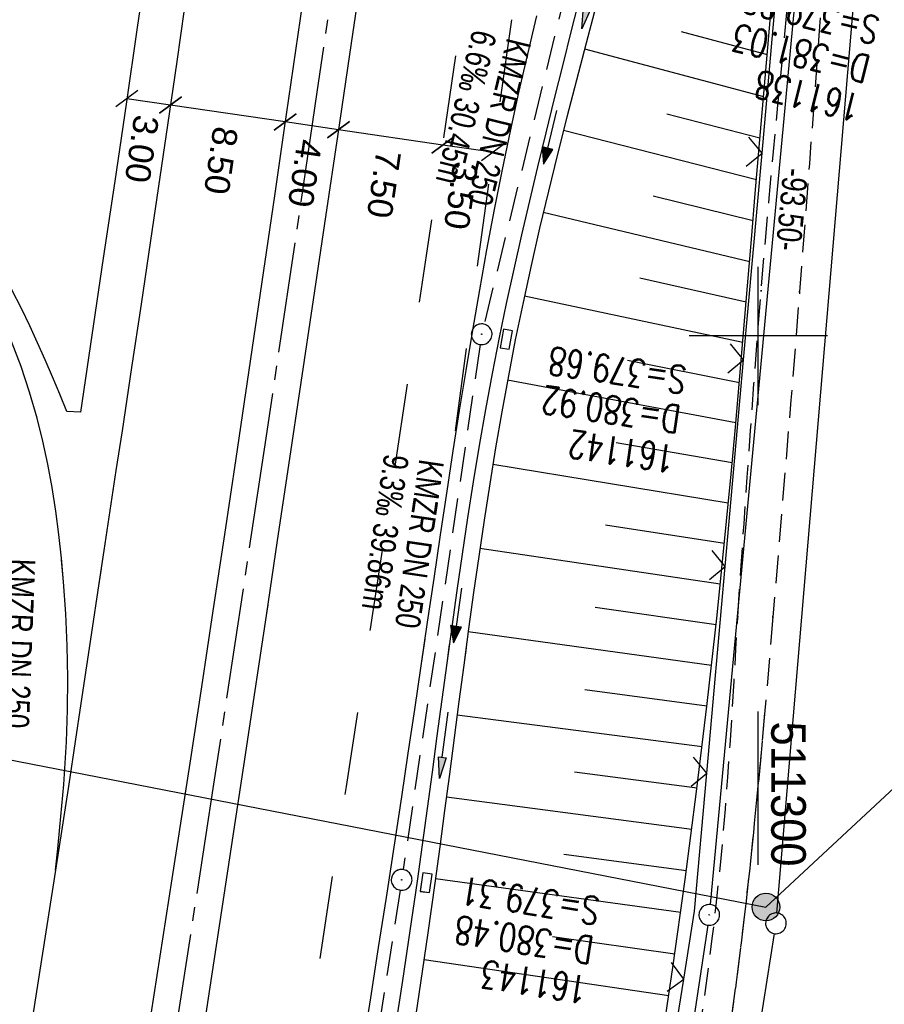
# Model space of a CAD drawing. Extents: x 510932 to 511602, y 463659 to 464636.
# Tile 6 of 81: x 511247 to 511309, y 463752 to 463823. Entities that reach past the tile are written whole.
import ezdxf

# ---------------------------------------------------------------- set-up
doc = ezdxf.new("R2010")
doc.units = 0
doc.header["$LTSCALE"] = 10
doc.header["$MEASUREMENT"] = 0
for name, pattern in [('ACHSE', [5.5, 4, -0.5, 0.5, -0.5]), ('AUSGEZOGEN', [0]), ('LT00', [0]), ('LT02', [0.4, 0.2, -0.2]), ('LT11', [0.3, 0.2, -0.1]), ('STRICHLINIE2', [0.375, 0.25, -0.125])]:
    doc.linetypes.add(name, pattern=pattern)
doc.layers.get('0').update_dxf_attribs({"linetype": 'LT00'})
for name, color, linetype in [('--EK_FBR', 1, 'LT00'), ('--EK_Halt-Pfeil', 4, 'LT00'), ('--EK_Haltung', 7, 'STRICHLINIE2'), ('--EK_Haltung-Text', 140, 'LT00'), ('--EK_Schacht-Text', 5, 'LT00'), ('--EL_DFK_AB_L', 21, 'LT00'), ('--EL_DFK_AB_P', 7, 'LT00'), ('--EL_Halt-Pfeil', 4, 'LT00'), ('--EL_Haltung', 182, 'STRICHLINIE2'), ('--EL_Haltung-Text', 182, 'LT00'), ('-AX-093', 35, 'ACHSE'), ('ABSTAND', 8, 'LT00'), ('BEMAßUNG', 255, 'Continuous'), ('DFK_AB_L', 21, 'LT00'), ('DFK_AB_P', 7, 'LT00'), ('DFK_GZPKT', 250, 'LT00'), ('DFK_KATASTER', 250, 'LT00'), ('PFEIL', 140, 'AUSGEZOGEN'), ('STROM_FREILTG', 80, 'STROMFREILEITUNG'), ('STROM_TEXT', 80, 'Continuous'), ('V104_AFBR_BAB', 250, 'LT00'), ('V104_BOESCH', 250, 'LT00'), ('V104_BOSCHUNG', 250, 'LT00'), ('V104_ERDWEG', 250, 'LT11'), ('V104_FELDWEG', 250, 'LT11'), ('V104_GRABEN', 250, 'LT00'), ('V104_KA_PRUF', 182, 'LT00'), ('V104_LD_MARK', 250, 'LT00'), ('V104_LG_MARK', 250, 'LT02'), ('V104_RASTER', 250, 'LT00'), ('V104_SINKK', 182, 'LT00'), ('V104_ZAUN', 40, 'LT00'), ('V105_AFBR_BAB', 250, 'LT00'), ('V105_BOESCH', 250, 'LT00'), ('V105_BOSCHUNG', 250, 'LT00'), ('V105_ERDWEG', 250, 'LT11'), ('V105_GRABEN', 250, 'LT00'), ('V105_KA_PRUF', 182, 'LT00'), ('V105_LD_MARK', 250, 'LT00'), ('V105_LG_MARK', 250, 'LT02'), ('V105_RASTER', 250, 'LT00'), ('V105_SINKK', 182, 'LT00'), ('V105_ZAUN', 40, 'LT00')]:
    doc.layers.add(name, color=color, linetype=linetype)
doc.styles.add('Arial', font='ARIAL.TTF')
doc.styles.add('Haltungsbeschriftung', font='ARIAL.TTF', dxfattribs={"width": 0.75})
doc.styles.add('schachtbeschriftung', font='romans.shx', dxfattribs={"width": 0.75, "height": 2})
doc.styles.get("Standard").update_dxf_attribs({"font": 'ARIAL.TTF'})
doc.styles.add('Strom', font='txt-alt.shx')
doc.linetypes.add('STROMFREILEITUNG', pattern='A,12.7,-5.5,["xx",Strom,S=2.5,R=0,X=-2.6,Y=-0.85],-4.35', length=22.55)

# ---------------------------------------------------------------- blocks, each defined once
blk = doc.blocks.new('SYMB7010')
at = {"color": 0, "linetype": 'ByBlock'}
for points in [[(-0.031408, 0.499213), (-0.093728, 0.49134), (-0.15457, 0.475719), (-0.212975, 0.452595), (-0.268021, 0.422333), (-0.31884, 0.385411), (-0.36463, 0.342411), (-0.40467, 0.29401), (-0.438329, 0.240973), (-0.465074, 0.184136), (-0.484486, 0.124395), (-0.496256, 0.062692), (-0.5002, 0)], [(0.5002, 0), (0.496256, 0.062692), (0.484485, 0.124395), (0.465074, 0.184136), (0.438329, 0.240973), (0.40467, 0.29401), (0.36463, 0.342411), (0.31884, 0.385411), (0.268021, 0.422333), (0.212975, 0.452595), (0.15457, 0.475719), (0.093728, 0.49134), (0.031408, 0.499213), (-0.031408, 0.499213)], [(-0.5002, 0), (-0.496256, -0.062692), (-0.484486, -0.124395), (-0.465075, -0.184136), (-0.438329, -0.240973), (-0.404671, -0.29401), (-0.36463, -0.342411), (-0.31884, -0.385411), (-0.268021, -0.422333), (-0.212975, -0.452595), (-0.154571, -0.475719), (-0.093728, -0.49134), (-0.031408, -0.499213), (0.031408, -0.499213)], [(0.031408, -0.499213), (0.093728, -0.491341), (0.15457, -0.475719), (0.212975, -0.452595), (0.268021, -0.422333), (0.31884, -0.385411), (0.36463, -0.342411), (0.404671, -0.294011), (0.438329, -0.240974), (0.465075, -0.184136), (0.484486, -0.124395), (0.496256, -0.062692), (0.500201, 0)]]:
    blk.add_lwpolyline(points, dxfattribs=at)
blk = doc.blocks.new('SYMB0003')
at = {"color": 0, "linetype": 'ByBlock'}
for p, q in [((-0.015712, 0), (0.010166, 0.012015)), ((0, -0.021257), (-0.015712, 0)), ((0.010166, 0.012015), (0, -0.021257))]:
    blk.add_line(p, q, dxfattribs=at)
for points in [[(-0.031395, 0.499013), (-0.093691, 0.491144), (-0.154509, 0.475528), (-0.21289, 0.452414), (-0.267913, 0.422164), (-0.318712, 0.385257), (-0.364484, 0.342274), (-0.404509, 0.293893), (-0.438154, 0.240877), (-0.464888, 0.184062), (-0.484292, 0.124345), (-0.496058, 0.062667), (-0.5, 0)], [(0.5, 0), (0.496057, 0.062667), (0.484292, 0.124345), (0.464888, 0.184062), (0.438153, 0.240877), (0.404509, 0.293893), (0.364484, 0.342274), (0.318712, 0.385257), (0.267913, 0.422164), (0.21289, 0.452414), (0.154509, 0.475528), (0.093691, 0.491144), (0.031395, 0.499013), (-0.031395, 0.499013)], [(-0.5, 0), (-0.496058, -0.062667), (-0.484292, -0.124345), (-0.464888, -0.184062), (-0.438154, -0.240877), (-0.404509, -0.293893), (-0.364485, -0.342274), (-0.318712, -0.385257), (-0.267914, -0.422164), (-0.21289, -0.452414), (-0.154509, -0.475529), (-0.093691, -0.491144), (-0.031395, -0.499014), (0.031395, -0.499014)], [(0.031395, -0.499014), (0.093691, -0.491144), (0.154509, -0.475529), (0.21289, -0.452414), (0.267914, -0.422164), (0.318712, -0.385257), (0.364485, -0.342274), (0.404509, -0.293893), (0.438154, -0.240877), (0.464889, -0.184062), (0.484292, -0.124345), (0.496058, -0.062667), (0.5, 0)]]:
    blk.add_lwpolyline(points, dxfattribs=at)
blk = doc.blocks.new('Pfreil3')
at = {"layer": 'PFEIL'}
blk.add_hatch(color=256, dxfattribs=at).paths.add_polyline_path([(-1.549, 0.273), (-1.549, -0.273), (0, 0)])
for p, q in [((-1.549, 0), (-4.831, 0)), ((-1.549, -0.273), (-1.549, 0.273)), ((-1.549, 0.273), (0, 0)), ((0, 0), (-1.549, -0.273))]:
    blk.add_line(p, q, dxfattribs=at)
blk = doc.blocks.new('SYMB0011')
at = {"color": 0, "linetype": 'ByBlock'}
for p, q in [((0.5, 0), (-0.5, 0)), ((0, 0.5), (0, -0.5))]:
    blk.add_line(p, q, dxfattribs=at)
blk = doc.blocks.new('SYMB0024')
at = {"color": 0, "linetype": 'ByBlock'}
for p, q in [((-0.5, 0.5), (0, 0)), ((0, 0), (0.5, 0.5))]:
    blk.add_line(p, q, dxfattribs=at)
blk = doc.blocks.new('_Oblique')
at = {"color": 0, "linetype": 'ByBlock', "lineweight": -2}
blk.add_line((-0.5, -0.5), (0.5, 0.5), dxfattribs=at)
blk = doc.blocks.new('SYMB0652')
at = {"color": 0, "linetype": 'ByBlock'}
blk.add_lwpolyline([(-0.15, -0.075), (0.15, -0.075), (0.15, 0.075), (-0.15, 0.075), (-0.15, -0.075)], dxfattribs=at)
blk = doc.blocks.new('SYMB0070')
at = {"color": 0, "linetype": 'ByBlock'}
for p, q in [((-0.5, 0), (0.2, 0)), ((0.5, 0), (0.2, 0.1)), ((0.2, 0.1), (0.2, 0)), ((0.468, 0), (0.21, 0.086)), ((0.21, 0.086), (0.21, -0.086)), ((0.21, -0.086), (0.468, 0)), ((0.22, -0.072), (0.437, 0)), ((0.23, -0.058), (0.405, 0)), ((0.24, -0.045), (0.374, 0)), ((0.342, 0), (0.25, 0.031)), ((0.25, 0.031), (0.25, -0.031)), ((0.25, -0.031), (0.342, 0)), ((0.26, -0.017), (0.31, 0)), ((0.27, -0.003), (0.279, 0))]:
    blk.add_line(p, q, dxfattribs=at)
for points in [[(0.2, 0), (0.2, -0.1), (0.5, 0)], [(0.437, 0), (0.22, 0.072), (0.22, -0.072)], [(0.405, 0), (0.23, 0.058), (0.23, -0.058)], [(0.374, 0), (0.24, 0.045), (0.24, -0.045)], [(0.31, 0), (0.26, 0.017), (0.26, -0.017)], [(0.279, 0), (0.27, 0.003), (0.27, -0.003)]]:
    blk.add_lwpolyline(points, dxfattribs=at)

msp = doc.modelspace()

# ---------------------------------------------------------------- hatches: boundary and pattern name
at = {"layer": 'STROM_TEXT'}
h = msp.add_hatch(color=256, dxfattribs=at)
edge = h.paths.add_edge_path()
edge.add_arc((511300.554, 463758.711), 1, 0, 360)

# ---------------------------------------------------------------- linework, layer by layer
at = {"layer": '--EK_FBR'}
msp.add_line((511251.005, 463794.471), (511250.026, 463794.538), dxfattribs=at)
for points in [[(511255.918, 463827.847), (511255.109, 463822.295), (511254.296, 463816.745), (511253.476, 463811.176), (511252.654, 463805.607), (511251.83, 463800.039), (511251.005, 463794.471)], [(511271.299, 463826.079), (511270.454, 463820.328), (511269.604, 463814.577), (511268.716, 463808.592), (511267.826, 463802.608), (511266.934, 463796.624), (511266.042, 463790.64), (511265.233, 463785.211), (511264.423, 463779.783), (511263.61, 463774.354), (511262.793, 463768.927), (511262.024, 463763.851), (511261.25, 463758.776), (511260.473, 463753.701), (511259.693, 463748.627)], [(511250.026, 463794.538), (511249.506, 463795.782), (511248.982, 463797.025), (511248.45, 463798.264), (511247.905, 463799.497), (511247.343, 463800.723), (511246.76, 463801.939), (511246.027, 463803.385), (511245.254, 463804.811), (511244.441, 463806.215), (511243.584, 463807.592), (511242.682, 463808.939), (511241.733, 463810.253), (511240.576, 463811.725), (511239.356, 463813.149), (511238.079, 463814.522), (511236.749, 463815.846), (511235.369, 463817.119), (511233.945, 463818.341), (511232.48, 463819.512), (511231.043, 463820.585), (511229.576, 463821.614), (511228.081, 463822.601), (511226.561, 463823.551)], [(511267.064, 463824.103), (511266.387, 463819.478), (511265.711, 463814.853), (511265.018, 463810.109), (511264.326, 463805.364), (511263.632, 463800.62), (511262.935, 463795.877), (511262.233, 463791.134), (511261.411, 463785.629), (511260.582, 463780.125), (511259.747, 463774.621), (511258.906, 463769.119), (511257.617, 463760.738), (511256.317, 463752.358), (511255.006, 463743.98)], [(511283.964, 463823.13), (511283.31, 463820.358), (511282.676, 463817.582), (511282.066, 463814.801), (511281.482, 463812.014), (511280.907, 463809.122), (511280.36, 463806.225), (511279.837, 463803.322), (511279.337, 463800.416), (511278.855, 463797.506), (511278.388, 463794.593), (511277.933, 463791.678), (511277.488, 463788.762), (511277.013, 463785.606), (511276.543, 463782.45), (511276.076, 463779.294), (511275.611, 463776.137), (511275.145, 463772.981), (511274.676, 463769.825), (511274.203, 463766.67), (511273.651, 463763.038), (511273.092, 463759.407), (511272.529, 463755.777), (511271.961, 463752.148), (511271.393, 463748.518)], [(511260.771, 463781.379), (511260.582, 463780.125), (511259.747, 463774.621), (511258.906, 463769.119), (511257.617, 463760.738), (511256.317, 463752.358), (511255.006, 463743.98), (511254.255, 463739.213), (511253.502, 463734.447), (511252.748, 463729.681), (511251.993, 463724.914), (511251.24, 463720.148), (511250.607, 463716.133), (511249.974, 463712.117), (511249.341, 463708.102), (511248.705, 463704.087), (511248.066, 463700.073), (511247.423, 463696.059), (511246.768, 463692.004), (511246.108, 463687.95), (511245.62, 463684.969)], [(511264.539, 463780.558), (511264.423, 463779.783), (511263.61, 463774.354), (511262.793, 463768.927), (511262.024, 463763.851), (511261.25, 463758.776), (511260.473, 463753.701), (511259.693, 463748.627), (511258.912, 463743.553), (511258.171, 463738.748), (511257.429, 463733.943), (511256.683, 463729.139), (511255.931, 463724.335), (511255.173, 463719.533), (511254.412, 463714.765), (511253.645, 463709.998), (511252.874, 463705.232), (511252.1, 463700.467), (511251.326, 463695.701), (511250.544, 463690.88), (511249.762, 463686.059), (511249.524, 463684.593)]]:
    msp.add_lwpolyline(points, dxfattribs=at)
at = {"layer": '--EK_Haltung'}
for p, q in [((511287.063, 463828.959), (511280.184, 463800.843)), ((511279.897, 463799.373), (511274.33, 463761.417)), ((511274.105, 463759.934), (511268.169, 463721.975))]:
    msp.add_line(p, q, dxfattribs=at)
at = {"layer": '--EL_DFK_AB_L'}
for p, q in [((511305.101, 463850.483), (511296.53, 463758.886)), ((511296.348, 463757.398), (511284.861, 463681.189))]:
    msp.add_line(p, q, dxfattribs=at)
at = {"layer": '--EL_Haltung'}
for p, q in [((511287.063, 463828.959), (511280.184, 463800.843)), ((511279.897, 463799.373), (511274.33, 463761.417)), ((511274.105, 463759.934), (511268.169, 463721.975))]:
    msp.add_line(p, q, dxfattribs=at)
at = {"layer": '-AX-093', "ltscale": 0.2}
msp.add_lwpolyline([(511311.545, 464168.899), (511308.958, 464143.746), (511306.292, 464118.601), (511303.546, 464093.465), (511300.721, 464068.338), (511297.816, 464043.22), (511294.832, 464018.111), (511291.768, 463993.012), (511288.625, 463967.922), (511285.403, 463942.843), (511282.101, 463917.774), (511278.72, 463892.715), (511275.259, 463867.668), (511271.72, 463842.631), (511268.101, 463817.606), (511264.403, 463792.592), (511260.626, 463767.59), (511256.77, 463742.6), (511252.835, 463717.623), (511248.821, 463692.658), (511247.529, 463684.785)], dxfattribs=at)
at = {"layer": 'BEMAßUNG'}
for p, q in [((511257.504, 463816.677), (511254.354, 463817.139)), ((511265.8, 463815.462), (511257.504, 463816.677)), ((511269.653, 463814.897), (511265.8, 463815.462)), ((511277.204, 463813.791), (511269.653, 463814.897)), ((511280.789, 463813.266), (511277.204, 463813.791))]:
    msp.add_line(p, q, dxfattribs=at)
at = {"layer": 'DFK_AB_L'}
for p, q in [((511305.101, 463850.483), (511296.53, 463758.886)), ((511296.348, 463757.398), (511284.861, 463681.189))]:
    msp.add_line(p, q, dxfattribs=at)
at = {"layer": 'DFK_KATASTER'}
for p, q in [((511301.343, 463758.277), (511307.117, 463826.712)), ((511301.162, 463756.789), (511297.819, 463735.86))]:
    msp.add_line(p, q, dxfattribs=at)
at = {"layer": 'STROM_FREILTG', "ltscale": 0.05, "flags": 128}
msp.add_lwpolyline([(510943.002, 463827.53), (511019.687, 463813.617), (511154.715, 463787.122), (511300.554, 463758.711), (511496.689, 463941.104)], dxfattribs=at)
at = {"layer": 'STROM_TEXT'}
msp.add_circle((511300.554, 463758.711), 1, dxfattribs=at)
at = {"layer": 'V104_AFBR_BAB'}
msp.add_line((511251.005, 463794.471), (511250.026, 463794.538), dxfattribs=at)
for points in [[(511255.918, 463827.847), (511255.109, 463822.295), (511254.296, 463816.745), (511253.476, 463811.176), (511252.654, 463805.607), (511251.83, 463800.039), (511251.005, 463794.471)], [(511271.299, 463826.079), (511270.454, 463820.328), (511269.604, 463814.577), (511268.716, 463808.592), (511267.826, 463802.608), (511266.934, 463796.624), (511266.042, 463790.64), (511265.233, 463785.211), (511264.423, 463779.783), (511263.61, 463774.354), (511262.793, 463768.927), (511262.024, 463763.851), (511261.25, 463758.776), (511260.473, 463753.701), (511259.693, 463748.627)], [(511250.026, 463794.538), (511249.506, 463795.782), (511248.982, 463797.025), (511248.45, 463798.264), (511247.905, 463799.497), (511247.343, 463800.723), (511246.76, 463801.939), (511246.027, 463803.385), (511245.254, 463804.811), (511244.441, 463806.215), (511243.584, 463807.592), (511242.682, 463808.939), (511241.733, 463810.253), (511240.576, 463811.725), (511239.356, 463813.149), (511238.079, 463814.522), (511236.749, 463815.846), (511235.369, 463817.119), (511233.945, 463818.341), (511232.48, 463819.512), (511231.043, 463820.585), (511229.576, 463821.614), (511228.081, 463822.601), (511226.561, 463823.551)], [(511267.064, 463824.103), (511266.387, 463819.478), (511265.711, 463814.853), (511265.018, 463810.109), (511264.326, 463805.364), (511263.632, 463800.62), (511262.935, 463795.877), (511262.233, 463791.134), (511261.411, 463785.629), (511260.582, 463780.125), (511259.747, 463774.621), (511258.906, 463769.119), (511257.617, 463760.738), (511256.317, 463752.358), (511255.006, 463743.98)], [(511283.964, 463823.13), (511283.31, 463820.358), (511282.676, 463817.582), (511282.066, 463814.801), (511281.482, 463812.014), (511280.907, 463809.122), (511280.36, 463806.225), (511279.837, 463803.322), (511279.337, 463800.416), (511278.855, 463797.506), (511278.388, 463794.593), (511277.933, 463791.678), (511277.488, 463788.762), (511277.013, 463785.606), (511276.543, 463782.45), (511276.076, 463779.294), (511275.611, 463776.137), (511275.145, 463772.981), (511274.676, 463769.825), (511274.203, 463766.67), (511273.651, 463763.038), (511273.092, 463759.407), (511272.529, 463755.777), (511271.961, 463752.148), (511271.393, 463748.518)]]:
    msp.add_lwpolyline(points, dxfattribs=at)
at = {"layer": 'V104_BOESCH'}
msp.add_lwpolyline([(511292.892, 463747.988), (511293.836, 463754.334), (511294.721, 463760.689), (511295.547, 463767.052), (511296.313, 463773.423), (511297.02, 463779.8), (511297.372, 463783.199), (511297.709, 463786.599), (511298.033, 463790.001), (511298.345, 463793.403), (511298.648, 463796.807), (511298.943, 463800.211), (511299.232, 463803.616), (511299.511, 463806.953), (511299.789, 463810.29), (511300.067, 463813.627), (511300.348, 463816.964), (511300.634, 463820.3), (511300.928, 463823.636)], dxfattribs=at)
at = {"layer": 'V104_BOSCHUNG'}
for p, q in [((511294.431, 463821.993), (511300.637, 463820.333)), ((511287.448, 463820.741), (511300.378, 463817.311)), ((511293.402, 463816.059), (511300.124, 463814.303)), ((511285.923, 463814.871), (511299.874, 463811.312)), ((511292.404, 463810.123), (511299.626, 463808.336)), ((511284.462, 463808.93), (511299.38, 463805.379)), ((511291.449, 463804.185), (511299.134, 463802.453)), ((511283.1, 463802.897), (511298.885, 463799.535)), ((511290.551, 463798.245), (511298.633, 463796.634)), ((511281.883, 463796.818), (511298.374, 463793.726)), ((511289.722, 463792.298), (511298.111, 463790.835)), ((511280.821, 463790.724), (511297.837, 463787.922)), ((511288.946, 463786.346), (511297.554, 463785.011)), ((511279.884, 463784.662), (511297.258, 463782.077)), ((511288.2, 463780.392), (511296.949, 463779.145)), ((511279.034, 463778.628), (511296.628, 463776.201)), ((511287.462, 463774.437), (511296.294, 463773.26)), ((511278.234, 463772.614), (511295.945, 463770.307)), ((511286.713, 463768.484), (511295.58, 463767.329)), ((511277.458, 463766.677), (511295.201, 463764.34)), ((511285.937, 463762.534), (511294.807, 463761.339)), ((511276.668, 463760.784), (511294.4, 463758.339)), ((511285.118, 463756.591), (511293.977, 463755.329)), ((511275.837, 463754.923), (511293.542, 463752.32))]:
    msp.add_line(p, q, dxfattribs=at)
at = {"layer": 'V104_ERDWEG', "flags": 128}
for points in [[(511285.09, 463681.167), (511285.5, 463683.483), (511286.007, 463686.383), (511286.506, 463689.284), (511286.991, 463692.187), (511287.477, 463695.181), (511287.949, 463698.177), (511288.41, 463701.175), (511288.863, 463704.174), (511289.309, 463707.175), (511289.752, 463710.175), (511290.193, 463713.177), (511290.635, 463716.178), (511291.081, 463719.178), (511291.532, 463722.177), (511292.02, 463725.366), (511292.515, 463728.553), (511293.014, 463731.74), (511293.514, 463734.927), (511294.013, 463738.113), (511294.507, 463741.3), (511294.995, 463744.489), (511295.473, 463747.68), (511295.8, 463749.908), (511296.116, 463752.138), (511296.418, 463754.369), (511296.702, 463756.602), (511296.964, 463758.838), (511297.207, 463761.147), (511297.426, 463763.459), (511297.623, 463765.774), (511297.801, 463768.089), (511297.963, 463770.407), (511298.113, 463772.726), (511298.253, 463775.046), (511298.387, 463777.366), (511298.518, 463779.687)], [(511301.059, 463779.677), (511300.838, 463777.08), (511300.615, 463774.485), (511300.387, 463771.889), (511300.152, 463769.294), (511299.907, 463766.701), (511299.65, 463764.108), (511299.38, 463761.517), (511299.092, 463758.928), (511298.757, 463756.102), (511298.401, 463753.279), (511298.027, 463750.458), (511297.637, 463747.639), (511297.224, 463744.772), (511296.798, 463741.907), (511296.363, 463739.043), (511295.92, 463736.181), (511295.472, 463733.319), (511295.022, 463730.457), (511294.571, 463727.595), (511294.123, 463724.734), (511293.679, 463721.871), (511293.176, 463718.564), (511292.679, 463715.256), (511292.187, 463711.947), (511291.697, 463708.638), (511291.207, 463705.328), (511290.713, 463702.02), (511290.215, 463698.712), (511289.709, 463695.406), (511289.192, 463692.101), (511288.588, 463688.34), (511287.97, 463684.581), (511287.36, 463680.949)]]:
    msp.add_lwpolyline(points, dxfattribs=at)
at = {"layer": 'V104_FELDWEG', "flags": 128}
for points in [[(511298.518, 463779.687), (511298.743, 463783.055), (511298.971, 463786.422), (511299.203, 463789.789), (511299.441, 463793.156), (511299.687, 463796.522), (511299.945, 463799.887), (511300.215, 463803.252), (511300.499, 463806.607), (511300.795, 463809.962), (511301.103, 463813.315), (511301.419, 463816.667), (511301.743, 463820.018), (511302.072, 463823.367), (511302.404, 463826.715), (511302.637, 463829.056), (511302.868, 463831.397), (511303.095, 463833.739), (511303.314, 463836.081), (511303.523, 463838.425), (511303.719, 463840.772), (511303.901, 463843.12), (511304.064, 463845.472), (511304.207, 463847.828), (511304.327, 463850.188), (511304.4, 463851.906), (511304.463, 463853.625), (511304.525, 463855.345), (511304.588, 463857.064), (511304.659, 463858.782), (511304.743, 463860.498), (511304.846, 463862.21), (511304.972, 463863.918), (511305.128, 463865.621), (511305.317, 463867.318), (511305.547, 463869.007), (511305.821, 463870.687), (511306.146, 463872.359), (511306.463, 463873.764), (511306.814, 463875.163), (511307.195, 463876.557), (511307.601, 463877.946), (511308.027, 463879.331), (511308.468, 463880.714), (511308.919, 463882.095), (511309.375, 463883.474)], [(511312.154, 463882.22), (511311.695, 463880.939), (511311.239, 463879.658), (511310.792, 463878.374), (511310.358, 463877.088), (511309.939, 463875.798), (511309.542, 463874.503), (511309.169, 463873.203), (511308.825, 463871.896), (511308.441, 463870.258), (511308.104, 463868.609), (511307.81, 463866.951), (511307.555, 463865.284), (511307.334, 463863.61), (511307.143, 463861.93), (511306.979, 463860.244), (511306.836, 463858.554), (511306.711, 463856.861), (511306.599, 463855.166), (511306.497, 463853.47), (511306.4, 463851.774), (511306.304, 463850.079), (511306.102, 463846.674), (511305.889, 463843.276), (511305.667, 463839.884), (511305.436, 463836.496), (511305.199, 463833.111), (511304.958, 463829.726), (511304.714, 463826.341), (511304.378, 463821.711), (511304.04, 463817.078), (511303.696, 463812.444), (511303.346, 463807.809), (511302.987, 463803.175), (511302.677, 463799.257), (511302.36, 463795.34), (511302.039, 463791.423), (511301.714, 463787.508), (511301.387, 463783.592), (511301.059, 463779.677)]]:
    msp.add_lwpolyline(points, dxfattribs=at)
at = {"layer": 'V104_GRABEN'}
for points in [[(511273.759, 463749.798), (511274.31, 463753.393), (511274.847, 463756.99), (511275.366, 463760.59), (511275.733, 463763.215), (511276.092, 463765.841), (511276.446, 463768.468), (511276.798, 463771.095), (511277.15, 463773.722), (511277.506, 463776.348), (511277.867, 463778.974), (511278.237, 463781.597), (511278.618, 463784.218), (511279.014, 463786.837), (511279.426, 463789.452), (511279.858, 463792.063), (511280.312, 463794.67), (511280.791, 463797.272), (511281.297, 463799.869), (511281.809, 463802.348), (511282.346, 463804.823), (511282.903, 463807.293), (511283.479, 463809.76), (511284.069, 463812.225), (511284.67, 463814.687), (511285.279, 463817.147), (511285.893, 463819.608), (511286.508, 463822.068), (511287.121, 463824.528)], [(511288.267, 463823.812), (511287.556, 463821.148), (511286.853, 463818.481), (511286.162, 463815.811), (511285.486, 463813.138), (511284.828, 463810.46), (511284.192, 463807.779), (511283.579, 463805.092), (511282.994, 463802.401), (511282.439, 463799.703), (511281.937, 463797.107), (511281.463, 463794.506), (511281.015, 463791.9), (511280.589, 463789.29), (511280.184, 463786.676), (511279.795, 463784.058), (511279.422, 463781.439), (511279.059, 463778.816), (511278.706, 463776.192), (511278.359, 463773.567), (511278.016, 463770.941), (511277.673, 463768.315), (511277.328, 463765.689), (511276.978, 463763.065), (511276.621, 463760.441), (511276.114, 463756.834), (511275.589, 463753.229), (511275.049, 463749.628)]]:
    msp.add_lwpolyline(points, dxfattribs=at)
at = {"layer": 'V104_LD_MARK'}
for points in [[(511258.501, 463823.6), (511257.961, 463819.826), (511257.416, 463816.053), (511256.746, 463811.468), (511256.07, 463806.884), (511255.386, 463802.3), (511254.698, 463797.718), (511254.005, 463793.136), (511253.568, 463790.254), (511253.13, 463787.372), (511252.693, 463784.49), (511252.259, 463781.608), (511251.85, 463778.878), (511251.442, 463776.147), (511251.033, 463773.417), (511250.622, 463770.687), (511250.15, 463767.585), (511249.673, 463764.484), (511249.193, 463761.383), (511247.944, 463753.368), (511246.683, 463745.354), (511245.872, 463740.245), (511245.058, 463735.136), (511244.242, 463730.028)], [(511249.193, 463761.383), (511249.355, 463762.928), (511249.511, 463764.473), (511249.658, 463766.019), (511249.79, 463767.565), (511249.902, 463769.112), (511249.99, 463770.661), (511250.067, 463772.969), (511250.081, 463775.279), (511250.035, 463777.59), (511249.932, 463779.9), (511249.775, 463782.21), (511249.624, 463783.922), (511249.44, 463785.631), (511249.218, 463787.335), (511248.955, 463789.031), (511248.646, 463790.718), (511248.285, 463792.395), (511247.87, 463794.058), (511247.327, 463795.929), (511246.71, 463797.778), (511246.023, 463799.602)]]:
    msp.add_lwpolyline(points, dxfattribs=at)
at = {"layer": 'V104_LG_MARK', "ltscale": 3, "flags": 128}
for points in [[(511257.153, 463683.858), (511257.551, 463686.35), (511258.249, 463690.727), (511258.946, 463695.104), (511259.705, 463699.866), (511260.465, 463704.628), (511261.223, 463709.39), (511261.979, 463714.153), (511262.731, 463718.916), (511263.66, 463724.84), (511264.582, 463730.764), (511265.5, 463736.689), (511266.415, 463742.615), (511267.689, 463750.887), (511268.96, 463759.16), (511270.227, 463767.433), (511271.096, 463773.121), (511271.962, 463778.81), (511272.826, 463784.499), (511273.686, 463790.189), (511274.86, 463798.002), (511276.026, 463805.817), (511277.181, 463813.633), (511278.315, 463821.384), (511279.438, 463829.136), (511280.548, 463836.89), (511281.261, 463841.922), (511281.969, 463846.956), (511282.674, 463851.989), (511283.375, 463857.023), (511284.074, 463862.058), (511285.127, 463869.66), (511286.177, 463877.263), (511287.224, 463884.866), (511288.029, 463890.732), (511288.83, 463896.599), (511289.626, 463902.467), (511290.416, 463908.335), (511291.204, 463914.239), (511291.986, 463920.144), (511292.763, 463926.049), (511293.537, 463931.955), (511294.595, 463940.058), (511295.649, 463948.161), (511296.701, 463956.264), (511297.358, 463961.333), (511298.012, 463966.402), (511298.664, 463971.472), (511299.31, 463976.542), (511299.951, 463981.613), (511300.386, 463985.089), (511300.819, 463988.565), (511301.251, 463992.042), (511301.683, 463995.518), (511302.116, 463998.994), (511302.721, 464003.817), (511303.331, 464008.64), (511303.942, 464013.462), (511304.554, 464018.285), (511305.166, 464023.107), (511305.937, 464029.212), (511306.706, 464035.318), (511307.472, 464041.424), (511308.236, 464047.53), (511308.686, 464051.136), (511309.135, 464054.742), (511309.581, 464058.349), (511310.024, 464061.956), (511310.461, 464065.564), (511311.258, 464072.271), (511312.034, 464078.98), (511312.432, 464082.487), (511312.825, 464085.995), (511313.214, 464089.504), (511313.753, 464094.411), (511314.287, 464099.318), (511314.817, 464104.226), (511315.168, 464107.49)], [(511285.525, 463846.617), (511283.693, 463833.591), (511280.934, 463814.255), (511277.488, 463788.762)]]:
    msp.add_lwpolyline(points, dxfattribs=at)
at = {"layer": 'V104_RASTER'}
for p, q in [((511300, 463794.999), (511300, 463804.999)), ((511305.001, 463799.999), (511295.001, 463799.999))]:
    msp.add_line(p, q, dxfattribs=at)
at = {"layer": 'V104_ZAUN'}
for p, q in [((511300.277, 463813.216), (511301.61, 463828.156)), ((511298.945, 463798.275), (511300.277, 463813.216)), ((511297.612, 463783.334), (511298.945, 463798.275)), ((511296.28, 463768.393), (511297.612, 463783.334)), ((511292.284, 463738.676), (511294.615, 463753.494))]:
    msp.add_line(p, q, dxfattribs=at)
msp.add_lwpolyline([(511294.615, 463753.494), (511295.39, 463758.417), (511296.28, 463768.393)], dxfattribs=at)
at = {"layer": 'V105_AFBR_BAB'}
for points in [[(511260.771, 463781.379), (511260.582, 463780.125), (511259.747, 463774.621), (511258.906, 463769.119), (511257.617, 463760.738), (511256.317, 463752.358), (511255.006, 463743.98), (511254.255, 463739.213), (511253.502, 463734.447), (511252.748, 463729.681), (511251.993, 463724.914), (511251.24, 463720.148), (511250.607, 463716.133), (511249.974, 463712.117), (511249.341, 463708.102), (511248.705, 463704.087), (511248.066, 463700.073), (511247.423, 463696.059), (511246.768, 463692.004), (511246.108, 463687.95), (511245.62, 463684.969)], [(511264.539, 463780.558), (511264.423, 463779.783), (511263.61, 463774.354), (511262.793, 463768.927), (511262.024, 463763.851), (511261.25, 463758.776), (511260.473, 463753.701), (511259.693, 463748.627), (511258.912, 463743.553), (511258.171, 463738.748), (511257.429, 463733.943), (511256.683, 463729.139), (511255.931, 463724.335), (511255.173, 463719.533), (511254.412, 463714.765), (511253.645, 463709.998), (511252.874, 463705.232), (511252.1, 463700.467), (511251.326, 463695.701), (511250.544, 463690.88), (511249.762, 463686.059), (511249.524, 463684.593)]]:
    msp.add_lwpolyline(points, dxfattribs=at)
at = {"layer": 'V105_AFBR_BAB', "color": 2}
msp.add_lwpolyline([(511275.898, 463778.084), (511275.611, 463776.137), (511275.145, 463772.981), (511274.676, 463769.825), (511274.203, 463766.67), (511273.651, 463763.038), (511273.092, 463759.407), (511272.529, 463755.777), (511271.962, 463752.148), (511271.393, 463748.518), (511270.824, 463744.889), (511270.257, 463741.259), (511269.644, 463737.313), (511269.033, 463733.366), (511268.423, 463729.419), (511267.812, 463725.472), (511267.199, 463721.526), (511266.582, 463717.58), (511265.64, 463711.627), (511264.687, 463705.677), (511263.723, 463699.728), (511262.75, 463693.78)], dxfattribs=at)
at = {"layer": 'V105_BOESCH'}
msp.add_lwpolyline([(511282.161, 463681.45), (511282.168, 463681.496), (511282.739, 463685.216), (511283.311, 463688.935), (511283.887, 463692.654), (511286.27, 463707.701), (511288.74, 463722.734), (511289.27, 463725.889), (511289.801, 463729.044), (511290.331, 463732.199), (511290.859, 463735.354), (511291.381, 463738.51), (511291.895, 463741.668), (511292.4, 463744.827), (511292.892, 463747.988), (511293.836, 463754.334), (511294.721, 463760.689), (511295.547, 463767.052), (511296.313, 463773.423), (511296.336, 463773.632)], dxfattribs=at)
at = {"layer": 'V105_BOSCHUNG'}
for p, q in [((511287.462, 463774.437), (511296.294, 463773.26)), ((511278.234, 463772.614), (511295.945, 463770.307)), ((511286.713, 463768.484), (511295.58, 463767.329)), ((511277.458, 463766.678), (511295.201, 463764.34)), ((511285.937, 463762.534), (511294.807, 463761.339)), ((511276.668, 463760.784), (511294.4, 463758.339)), ((511285.118, 463756.591), (511293.977, 463755.329)), ((511275.837, 463754.923), (511293.542, 463752.32))]:
    msp.add_line(p, q, dxfattribs=at)
at = {"layer": 'V105_ERDWEG', "flags": 128}
for points in [[(511285.09, 463681.167), (511285.5, 463683.483), (511286.007, 463686.383), (511286.506, 463689.284), (511286.991, 463692.187), (511287.477, 463695.181), (511287.949, 463698.177), (511288.41, 463701.175), (511288.863, 463704.174), (511289.309, 463707.175), (511289.752, 463710.175), (511290.193, 463713.177), (511290.635, 463716.178), (511291.081, 463719.178), (511291.532, 463722.177), (511292.02, 463725.366), (511292.515, 463728.553), (511293.014, 463731.74), (511293.514, 463734.927), (511294.013, 463738.113), (511294.507, 463741.3), (511294.995, 463744.489), (511295.473, 463747.68), (511295.8, 463749.908), (511296.116, 463752.138), (511296.418, 463754.369), (511296.702, 463756.602), (511296.964, 463758.838), (511297.207, 463761.147), (511297.426, 463763.459), (511297.623, 463765.774), (511297.801, 463768.089), (511297.963, 463770.407), (511298.113, 463772.726), (511298.144, 463773.238)], [(511300.461, 463772.733), (511300.387, 463771.889), (511300.152, 463769.294), (511299.907, 463766.701), (511299.65, 463764.108), (511299.38, 463761.517), (511299.092, 463758.928), (511298.757, 463756.102), (511298.401, 463753.279), (511298.027, 463750.458), (511297.637, 463747.639), (511297.224, 463744.772), (511296.798, 463741.907), (511296.363, 463739.043), (511295.92, 463736.181), (511295.472, 463733.319), (511295.022, 463730.457), (511294.571, 463727.595), (511294.123, 463724.734), (511293.679, 463721.871), (511293.176, 463718.564), (511292.679, 463715.256), (511292.187, 463711.947), (511291.697, 463708.638), (511291.207, 463705.328), (511290.713, 463702.02), (511290.215, 463698.712), (511289.709, 463695.406), (511289.192, 463692.101), (511288.588, 463688.34), (511287.97, 463684.581), (511287.36, 463680.949)]]:
    msp.add_lwpolyline(points, dxfattribs=at)
at = {"layer": 'V105_GRABEN'}
for points in [[(511273.759, 463749.798), (511274.31, 463753.393), (511274.847, 463756.99), (511275.366, 463760.59), (511275.733, 463763.215), (511276.092, 463765.841), (511276.446, 463768.468), (511276.798, 463771.095), (511277.15, 463773.722), (511277.506, 463776.348), (511277.691, 463777.694)], [(511278.874, 463777.436), (511278.706, 463776.192), (511278.359, 463773.567), (511278.016, 463770.941), (511277.673, 463768.315), (511277.328, 463765.689), (511276.978, 463763.065), (511276.621, 463760.441), (511276.114, 463756.834), (511275.589, 463753.229), (511275.049, 463749.628)]]:
    msp.add_lwpolyline(points, dxfattribs=at)
at = {"layer": 'V105_LD_MARK'}
for points in [[(511249.193, 463761.383), (511249.355, 463762.928), (511249.511, 463764.473), (511249.658, 463766.019), (511249.79, 463767.565), (511249.902, 463769.112), (511249.99, 463770.661), (511250.067, 463772.969), (511250.081, 463775.279), (511250.035, 463777.59), (511249.932, 463779.9), (511249.775, 463782.21), (511249.634, 463783.805)], [(511252.496, 463783.182), (511252.259, 463781.608), (511251.85, 463778.878), (511251.442, 463776.147), (511251.033, 463773.417), (511250.622, 463770.687), (511250.15, 463767.585), (511249.673, 463764.484), (511249.193, 463761.383), (511247.944, 463753.368), (511246.683, 463745.354), (511245.872, 463740.245), (511245.058, 463735.136), (511244.242, 463730.028)]]:
    msp.add_lwpolyline(points, dxfattribs=at)
at = {"layer": 'V105_LG_MARK', "ltscale": 3, "flags": 128}
msp.add_lwpolyline([(511257.153, 463683.858), (511257.551, 463686.35), (511258.249, 463690.727), (511258.946, 463695.104), (511259.705, 463699.866), (511260.465, 463704.628), (511261.223, 463709.39), (511261.979, 463714.153), (511262.731, 463718.916), (511263.66, 463724.84), (511264.582, 463730.764), (511265.5, 463736.689), (511266.415, 463742.615), (511267.689, 463750.887), (511268.96, 463759.16), (511270.227, 463767.433), (511271.096, 463773.121), (511271.962, 463778.81), (511271.982, 463778.937)], dxfattribs=at)
at = {"layer": 'V105_RASTER'}
msp.add_line((511300, 463761.77), (511300, 463772.834), dxfattribs=at)
at = {"layer": 'V105_ZAUN'}
for p, q in [((511296.28, 463768.394), (511296.739, 463773.544)), ((511292.284, 463738.676), (511294.615, 463753.494))]:
    msp.add_line(p, q, dxfattribs=at)
msp.add_lwpolyline([(511294.615, 463753.494), (511295.39, 463758.417), (511296.28, 463768.394)], dxfattribs=at)

# ---------------------------------------------------------------- block references
at = {"layer": '--EK_Halt-Pfeil', "yscale": 4, "zscale": 4}
for p, xscale, rotation in [((511284.948, 463814.342), 4.000000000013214, 256.2517199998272), ((511278.268, 463779.784), 4.000000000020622, 261.6571000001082)]:
    msp.add_blockref('SYMB0070', p, dxfattribs=dict(at, xscale=xscale, rotation=rotation))
at = {"layer": '--EL_DFK_AB_P', "xscale": 1.500000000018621, "yscale": 1.5, "zscale": 1.5, "rotation": 264.7377099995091}
msp.add_blockref('SYMB0003', (511296.46, 463758.14), dxfattribs=at)
at = {"layer": '--EL_Halt-Pfeil', "yscale": 4, "zscale": 4}
for p, xscale, rotation in [((511284.948, 463814.342), 4.000000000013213, 256.2517199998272), ((511278.268, 463779.784), 4.000000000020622, 261.6571000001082)]:
    msp.add_blockref('SYMB0070', p, dxfattribs=dict(at, xscale=xscale, rotation=rotation))
at = {"layer": 'BEMAßUNG', "xscale": 1.4, "yscale": 1.4, "zscale": 1.4}
for p, rotation in [((511254.354, 463817.139), 171.6645389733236), ((511257.504, 463816.677), 171.6645389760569), ((511257.504, 463816.677), 351.6645389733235), ((511265.8, 463815.462), 171.6645389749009), ((511265.8, 463815.462), 351.6645389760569), ((511269.653, 463814.897), 171.6645389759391), ((511269.653, 463814.897), 351.6645389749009), ((511277.204, 463813.791), 171.6645389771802), ((511277.204, 463813.791), 351.6645389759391), ((511280.789, 463813.266), 351.6645389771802)]:
    msp.add_blockref('_Oblique', p, dxfattribs=dict(at, rotation=rotation))
at = {"layer": 'DFK_AB_P', "xscale": 1.500000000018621, "yscale": 1.5, "zscale": 1.5, "rotation": 264.7377099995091}
msp.add_blockref('SYMB0003', (511296.46, 463758.14), dxfattribs=at)
at = {"layer": 'DFK_GZPKT', "xscale": 1.500000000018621, "yscale": 1.5, "zscale": 1.5, "rotation": 264.7377099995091}
msp.add_blockref('SYMB7010', (511301.28, 463757.53), dxfattribs=at)
at = {"layer": 'PFEIL'}
for p, rotation in [((511287.254, 463822.203), 255.7603281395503), ((511276.954, 463768.002), 262.3796331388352)]:
    msp.add_blockref('Pfreil3', p, dxfattribs=dict(at, rotation=rotation))
at = {"layer": 'V104_FELDWEG', "xscale": 0.09999999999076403, "yscale": 0.09999999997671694, "zscale": 0.1, "rotation": 264.4992000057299}
for p in [(511300.215, 463803.252), (511302.987, 463803.175), (511298.518, 463779.687), (511301.059, 463779.677)]:
    msp.add_blockref('SYMB0011', p, dxfattribs=at)
at = {"layer": 'V104_KA_PRUF', "xscale": 1.499999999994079, "yscale": 1.5, "zscale": 1.5, "rotation": 264.4991999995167}
for p in [(511280.006, 463800.115), (511274.221, 463760.675)]:
    msp.add_blockref('SYMB0003', p, dxfattribs=at)
at = {"layer": 'V104_SINKK', "yscale": 4.5, "zscale": 4.5}
for p, xscale, rotation in [((511281.792, 463799.75), 4.500000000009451, 259.8279070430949), ((511275.999, 463760.465), 4.499999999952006, 261.9026460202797)]:
    msp.add_blockref('SYMB0652', p, dxfattribs=dict(at, xscale=xscale, rotation=rotation))
at = {"layer": 'V104_ZAUN', "yscale": 2.099999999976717, "zscale": 2.1}
for p, xscale, rotation in [((511300.277, 463813.216), 2.100000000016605, 84.90137000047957), ((511298.945, 463798.275), 2.100000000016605, 84.90137000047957), ((511297.612, 463783.334), 2.100000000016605, 84.90137000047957), ((511296.28, 463768.393), 2.100000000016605, 84.90137000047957), ((511294.615, 463753.494), 2.099999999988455, 81.05942999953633)]:
    msp.add_blockref('SYMB0024', p, dxfattribs=dict(at, xscale=xscale, rotation=rotation))
at = {"layer": 'V105_KA_PRUF', "xscale": 1.499999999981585, "yscale": 1.5, "zscale": 1.5, "rotation": 257.7114000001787}
msp.add_blockref('SYMB0003', (511274.221, 463760.675), dxfattribs=at)
at = {"layer": 'V105_SINKK', "xscale": 4.500000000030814, "yscale": 4.5, "zscale": 4.5, "rotation": 261.8246306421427}
msp.add_blockref('SYMB0652', (511275.999, 463760.465), dxfattribs=at)
at = {"layer": 'V105_ZAUN', "yscale": 2.099999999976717, "zscale": 2.1}
for p, xscale, rotation in [((511296.28, 463768.394), 2.099999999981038, 84.90277000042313), ((511294.615, 463753.494), 2.099999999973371, 81.06000000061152)]:
    msp.add_blockref('SYMB0024', p, dxfattribs=dict(at, xscale=xscale, rotation=rotation))

# ---------------------------------------------------------------- texts
at = {"layer": '--EK_Haltung-Text', "style": 'Haltungsbeschriftung', "width": 0.75}
for s, rotation, p in [('6.6‰ 30.45m', -103.74828, (511279.367, 463822.217)), ('KMZR DN 250', -103.74828, (511281.854, 463821.609)), ('9.3‰ 39.86m', -98.3429, (511272.972, 463791.52)), ('KMZR DN 250', -98.3429, (511275.505, 463791.148)), ('KMZR DN 250', -92.17914, (511245.941, 463783.918))]:
    msp.add_text(s, height=1.8, rotation=rotation, dxfattribs=at).set_placement(p)
at = {"layer": '--EK_Schacht-Text', "style": 'schachtbeschriftung', "width": 0.75}
for s, rotation, p in [('S=379.88', -193.74829, (511308.908, 463822.997)), ('D=381.03', -193.74829, (511308.224, 463820.2)), ('161138', -193.74829, (511307.54, 463817.403)), ('S=379.68', -188.3429, (511294.911, 463797.775)), ('D=380.92', -188.3429, (511294.493, 463794.925)), ('161142', -188.3429, (511294.075, 463792.076)), ('S=379.31', -188.88861, (511288.65, 463759.385)), ('D=380.48', -188.88861, (511288.205, 463756.539)), ('161143', -188.88861, (511287.76, 463753.694))]:
    msp.add_text(s, height=2, rotation=rotation, dxfattribs=at).set_placement(p)
at = {"layer": '--EL_Haltung-Text', "style": 'Haltungsbeschriftung', "width": 0.75}
for rotation, p in [(-103.74828, (511281.854, 463821.609)), (-98.3429, (511275.505, 463791.148))]:
    msp.add_text('KMZR DN 250', height=1.8, rotation=rotation, dxfattribs=at).set_placement(p)
at = {"layer": 'ABSTAND', "width": 0.75}
msp.add_text(' -93.50-', height=1.8, rotation=-95.34623, dxfattribs=at).set_placement((511301.866, 463812.705))
at = {"layer": 'BEMAßUNG', "char_height": 1.8, "attachment_point": 5, "rotation": 261.66454, "style": 'Arial'}
for s, insert in [('\\A1;3.00', (511255.431, 463813.51)), ('\\A1;8.50', (511261.152, 463812.67)), ('\\A1;4.00', (511267.223, 463811.745)), ('\\A1;7.50', (511272.931, 463810.953)), ('\\A1;3.50', (511278.498, 463810.13))]:
    msp.add_mtext(s, dxfattribs=dict(at, insert=insert))
at = {"layer": 'V105_RASTER', "width": 0.9}
msp.add_text(' 511300', height=2.5, rotation=-90.00065, dxfattribs=at).set_placement((511300.939, 463772.997))

doc.saveas('drawing.dxf')
